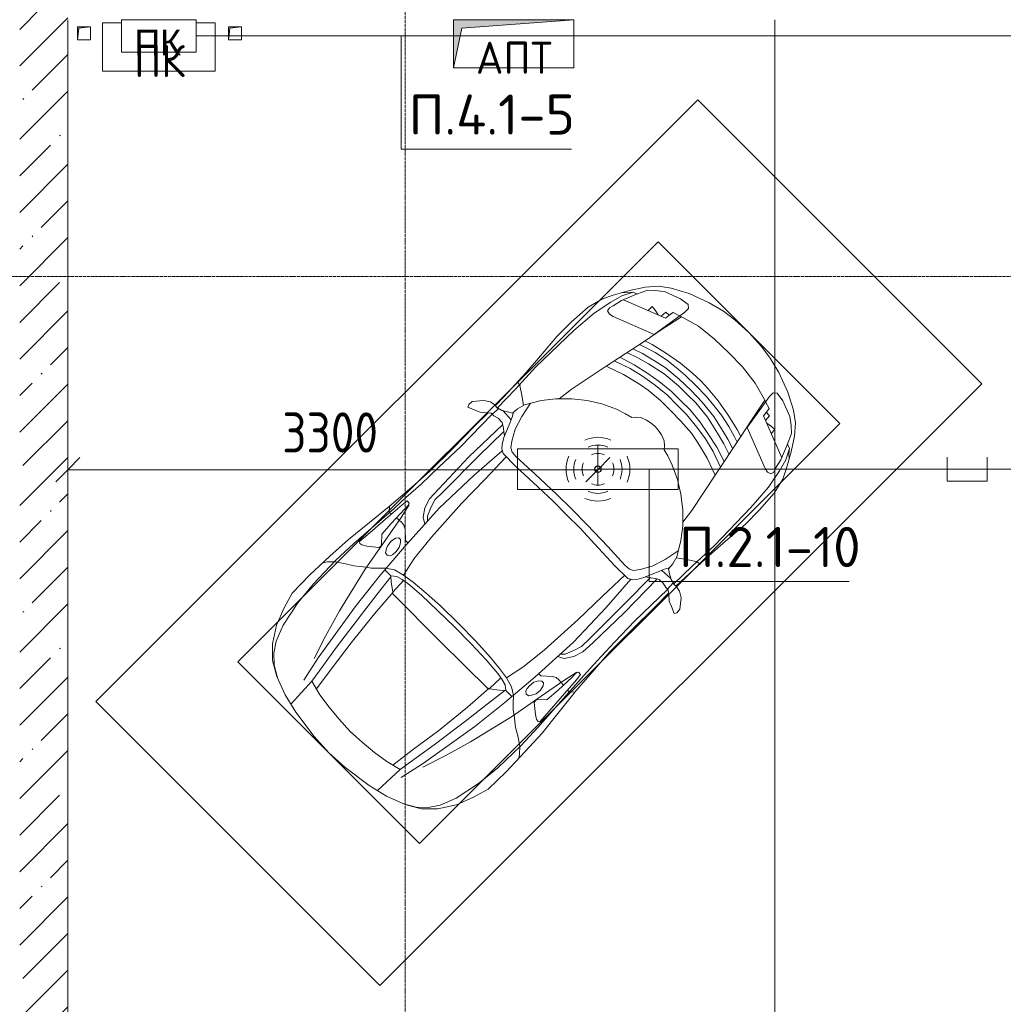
# Model space of a CAD drawing. Header units: millimetres. Extents: x -32229 to 170644, y -13689 to 125138.
# Tile 195 of 208: x 84205 to 90329, y 23618 to 29750. Entities that reach past the tile are written whole.
import ezdxf

# ---------------------------------------------------------------- set-up
doc = ezdxf.new("R2010")
doc.units = ezdxf.units.MM
doc.linetypes.add('ADSK_Линия сетки', pattern=[25, 20, -2.5, 0, -2.5])
for name, color, linetype, lineweight in [('A-ANNO-DIMS', 7, 'Continuous', 9), ('A-ANNO-DIMS-200', 7, 'Continuous', 9), ('A-ANNO-NOTE', 7, 'Continuous', 18), ('A-DETL-GENF', 7, 'Continuous', 18), ('A-DETL-THIN', 7, 'Continuous', 9), ('A-FLOR', 7, 'Continuous', 18), ('A-WALL', 7, 'Continuous', 18), ('A-WALL-PATT', 7, 'Continuous', 40), ('C-PRKG', 7, 'Continuous', 18), ('G-ANNO-TEXT', 7, 'Continuous', 9), ('M-EQPM', 7, 'Continuous', 18), ('S-GRID', 7, 'Continuous', 9)]:
    doc.layers.add(name, color=color, linetype=linetype, lineweight=lineweight)
doc.layers.add('A-DETL', color=7, linetype='Continuous', lineweight=9, true_color=0x00a600)
doc.styles.add('Arial', font='arial.ttf', dxfattribs={"height": 160})
doc.styles.add('GOST Common', font='GOST_Common.ttf', dxfattribs={"height": 200})
doc.styles.add('GOST Common_6', font='GOST_Common.ttf', dxfattribs={"width": 0.9, "height": 250})
doc.styles.add('ISOCPEUR', font='isocpeur.ttf', dxfattribs={"height": 250})
doc.dimstyles.new('ГОСТ_2_5_мм2', dxfattribs={"dimscale": 304.8, "dimtxt": 251.428749, "dimasz": 0.492126, "dimexe": 0.492126, "dimexo": 0.656168, "dimgap": 0.098425, "dimtad": 1, "dimdec": 0, "dimdsep": 46, "dimtxsty": 'GOST Common_6', "dimblk1": 'OBLIQUE', "dimblk2": 'OBLIQUE', "dimsah": 1, "dimcen": 0.09, "dimazin": 2, "dimtfac": 1, "dimtdec": 4, "dimtix": 1, "dimtmove": 0, "dimatfit": 3, "dimfxl": 1, "dimtvp": 1, "dimtolj": 1, "dimtzin": 0, "dimarcsym": 2})

# ---------------------------------------------------------------- blocks, each defined once
blk = doc.blocks.new('АР_Машиноместо - 4900x2400_М__5300х2500_-V14--01 ЭО')
at = {"layer": 'A-DETL-GENF', "color": 253, "lineweight": 13, "true_color": 0xaaaaaa}
for p, q in [((943.3, -845.1), (815.8, -891)), ((1044.2, -818.6), (943.3, -845.1)), ((1132.7, -806), (1044.2, -818.6)), ((1250, -800), (1132.7, -806)), ((1250, -800), (1367.3, -806)), ((1367.3, -806), (1455.8, -818.6)), ((1455.8, -818.6), (1556.7, -845.1)), ((1556.7, -845.1), (1684.2, -891)), ((815.8, -891), (711.9, -946.2)), ((1684.2, -891), (1788.1, -946.2)), ((711.9, -946.2), (647.2, -992.8)), ((800.1, -952.6), (700.9, -989.1)), ((859, -944.1), (800.1, -952.6)), ((877.7, -958.9), (859, -944.1)), ((877.7, -991.4), (877.7, -958.9)), ((1127.4, -979.8), (1000.2, -994.5)), ((1250, -977.6), (1127.4, -979.8)), ((1250, -977.6), (1372.6, -979.8)), ((1372.6, -979.8), (1499.8, -994.5)), ((1622.3, -958.9), (1641, -944.1)), ((1622.3, -991.4), (1622.3, -958.9)), ((1641, -944.1), (1699.9, -952.6)), ((1699.9, -952.6), (1799.1, -989.1)), ((1788.1, -946.2), (1852.8, -992.8)), ((647.2, -992.8), (593.2, -1056.8)), ((654.7, -1024.4), (617.9, -1057.3)), ((700.9, -989.1), (655, -1024.3)), ((841.1, -1225.9), (877.7, -991.4)), ((882.6, -1027.5), (853.8, -1167.4)), ((1000.2, -994.5), (871.4, -1031.3)), ((1499.8, -994.5), (1628.6, -1031.3)), ((1617.4, -1027.5), (1646.2, -1167.4)), ((1658.9, -1225.9), (1622.3, -991.4)), ((1799.1, -989.1), (1845, -1024.3)), ((1845.3, -1024.4), (1882.1, -1057.3)), ((1852.8, -992.8), (1906.8, -1056.8)), ((593.2, -1056.8), (539.3, -1140.4)), ((617.9, -1057.3), (586.9, -1126.3)), ((1882.1, -1057.3), (1913.1, -1126.3)), ((1906.8, -1056.8), (1960.7, -1140.4)), ((539.3, -1140.4), (487.4, -1232.1)), ((540.4, -1159.6), (516.2, -1180.5)), ((561.3, -1132.6), (540.4, -1159.6)), ((586.9, -1126.3), (548.2, -1220.1)), ((589, -1121.6), (561.3, -1132.6)), ((1911, -1121.6), (1938.7, -1132.6)), ((1913.1, -1126.3), (1951.8, -1220.1)), ((1938.7, -1132.6), (1959.6, -1159.6)), ((1959.6, -1159.6), (1983.8, -1180.5)), ((1960.7, -1140.4), (2012.6, -1232.1)), ((548.2, -1220.1), (535, -1280.6)), ((580.7, -1327.1), (841.1, -1225.9)), ((853.8, -1167.4), (826.8, -1300.9)), ((1250, -1223.7), (1182.5, -1227.5)), ((1250, -1223.7), (1317.5, -1227.5)), ((1646.2, -1167.4), (1673.2, -1300.9)), ((1919.3, -1327.1), (1658.9, -1225.9)), ((1951.8, -1220.1), (1965, -1280.6)), ((487.4, -1232.1), (455.7, -1296.1)), ((535, -1280.6), (527.2, -1305.2)), ((876.3, -1278.7), (828.3, -1293.7)), ((978.6, -1254.6), (876.3, -1278.7)), ((1007.1, -1283.7), (925.2, -1301.6)), ((1084.1, -1236), (978.6, -1254.6)), ((1083.6, -1274.6), (1007.1, -1283.7)), ((1159.1, -1267.9), (1083.6, -1274.6)), ((1182.5, -1227.5), (1084.1, -1236)), ((1250, -1266.6), (1159.1, -1267.9)), ((1250, -1266.6), (1340.9, -1267.9)), ((1317.5, -1227.5), (1415.9, -1236)), ((1340.9, -1267.9), (1416.4, -1274.6)), ((1415.9, -1236), (1521.4, -1254.6)), ((1416.4, -1274.6), (1492.9, -1283.7)), ((1492.9, -1283.7), (1574.8, -1301.6)), ((1521.4, -1254.6), (1623.7, -1278.7)), ((1623.7, -1278.7), (1671.7, -1293.7)), ((1965, -1280.6), (1972.8, -1305.2)), ((2012.6, -1232.1), (2044.3, -1296.1)), ((455.7, -1296.1), (430.8, -1396.6)), ((527.2, -1305.2), (531.8, -1326)), ((531.8, -1326), (554.4, -1333.3)), ((554.4, -1333.3), (580.7, -1327.1)), ((826.8, -1300.9), (770, -1576.5)), ((859.1, -1321.2), (819.9, -1334.4)), ((925.2, -1301.6), (859.1, -1321.2)), ((958.3, -1341.1), (873.8, -1361.2)), ((1035, -1323.2), (958.3, -1341.1)), ((1148.3, -1312.4), (1035, -1323.2)), ((1174.5, -1344.2), (1059, -1354.8)), ((1250, -1309.3), (1148.3, -1312.4)), ((1250, -1344.9), (1174.5, -1344.2)), ((1250, -1309.3), (1351.7, -1312.4)), ((1250, -1344.9), (1325.5, -1344.2)), ((1325.5, -1344.2), (1441, -1354.8)), ((1351.7, -1312.4), (1465, -1323.2)), ((1465, -1323.2), (1541.7, -1341.1)), ((1541.7, -1341.1), (1626.2, -1361.2)), ((1574.8, -1301.6), (1640.9, -1321.2)), ((1640.9, -1321.2), (1680.1, -1334.4)), ((1673.2, -1300.9), (1730, -1576.5)), ((1945.6, -1333.3), (1919.3, -1327.1)), ((1968.2, -1326), (1945.6, -1333.3)), ((1972.8, -1305.2), (1968.2, -1326)), ((2044.3, -1296.1), (2069.2, -1396.6)), ((430.8, -1396.6), (422, -1534.1)), ((871.4, -1401.1), (800.5, -1424.6)), ((873.8, -1361.2), (809.9, -1383.1)), ((945.3, -1380.6), (871.4, -1401.1)), ((1059, -1354.8), (945.3, -1380.6)), ((1168.3, -1399.8), (1070, -1410.4)), ((1250, -1400.1), (1168.3, -1399.8)), ((1250, -1400.1), (1331.7, -1399.8)), ((1331.7, -1399.8), (1430, -1410.4)), ((1441, -1354.8), (1554.7, -1380.6)), ((1554.7, -1380.6), (1628.6, -1401.1)), ((1626.2, -1361.2), (1690.1, -1383.1)), ((1628.6, -1401.1), (1699.5, -1424.6)), ((2069.2, -1396.6), (2078, -1534.1)), ((887, -1446.5), (790.4, -1477.3)), ((973.4, -1459.7), (884.3, -1480.8)), ((986.2, -1425.6), (887, -1446.5)), ((1061.9, -1445.7), (973.4, -1459.7)), ((1070, -1410.4), (986.2, -1425.6)), ((1163.9, -1435.1), (1061.9, -1445.7)), ((1250, -1435.1), (1163.9, -1435.1)), ((1250, -1435.1), (1336.1, -1435.1)), ((1336.1, -1435.1), (1438.1, -1445.7)), ((1430, -1410.4), (1513.8, -1425.6)), ((1438.1, -1445.7), (1526.6, -1459.7)), ((1513.8, -1425.6), (1613, -1446.5)), ((1526.6, -1459.7), (1615.7, -1480.8)), ((1613, -1446.5), (1709.6, -1477.3)), ((884.3, -1480.8), (782, -1518.1)), ((994.9, -1509.3), (881.7, -1536.4)), ((1060, -1496.1), (994.9, -1509.3)), ((1159.3, -1489.1), (1060, -1496.1)), ((1250, -1488.3), (1159.3, -1489.1)), ((1250, -1488.3), (1340.7, -1489.1)), ((1340.7, -1489.1), (1440, -1496.1)), ((1440, -1496.1), (1505.1, -1509.3)), ((1505.1, -1509.3), (1618.3, -1536.4)), ((1615.7, -1480.8), (1718, -1518.1)), ((422, -1534.1), (422, -1662.9)), ((770, -1576.5), (718.3, -1834.2)), ((881.7, -1536.4), (770, -1576.5)), ((1618.3, -1536.4), (1730, -1576.5)), ((1730, -1576.5), (1781.7, -1834.2)), ((2078, -1534.1), (2078, -1662.9)), ((1147.5, -1650.5), (1123.5, -1670.9)), ((1184.7, -1635.7), (1147.5, -1650.5)), ((1217.8, -1629.1), (1184.7, -1635.7)), ((1217.8, -1629.1), (1250, -1626.8)), ((1282.2, -1629.1), (1250, -1626.8)), ((1282.2, -1629.1), (1315.3, -1635.7)), ((1315.3, -1635.7), (1352.5, -1650.5)), ((1352.5, -1650.5), (1376.5, -1670.9)), ((422, -1662.9), (434.8, -1820.7)), ((1064.9, -1700.5), (1004.2, -1721.4)), ((1107.2, -1689.8), (1064.9, -1700.5)), ((1123.5, -1670.9), (1107.2, -1689.8)), ((1376.5, -1670.9), (1392.8, -1689.8)), ((1392.8, -1689.8), (1435.1, -1700.5)), ((1435.1, -1700.5), (1495.8, -1721.4)), ((2078, -1662.9), (2065.2, -1820.7)), ((917, -1761.1), (837.5, -1812.1)), ((1004.2, -1721.4), (917, -1761.1)), ((1495.8, -1721.4), (1583, -1761.1)), ((1583, -1761.1), (1662.5, -1812.1)), ((434.8, -1820.7), (444.9, -1956.8)), ((718.3, -1834.2), (705.7, -1926.7)), ((837.5, -1812.1), (761.1, -1871.7)), ((1662.5, -1812.1), (1738.9, -1871.7)), ((1781.7, -1834.2), (1794.3, -1926.7)), ((2065.2, -1820.7), (2055.1, -1956.8)), ((761.1, -1871.7), (690.7, -1941.6)), ((1738.9, -1871.7), (1809.3, -1941.6)), ((444.9, -1956.8), (453, -2159.1)), ((690.7, -1941.6), (634.6, -2015)), ((1809.3, -1941.6), (1865.4, -2015)), ((2055.1, -1956.8), (2047, -2159.1)), ((634.6, -2015), (580.7, -2105.7)), ((1865.4, -2015), (1919.3, -2105.7)), ((475.1, -2041), (447.5, -2034.4)), ((525.5, -2074.6), (475.1, -2041)), ((578.8, -2112.6), (525.5, -2074.6)), ((619.7, -2168.6), (600.3, -2072.7)), ((1880.3, -2168.6), (1899.7, -2072.7)), ((1921.2, -2112.6), (1974.5, -2074.6)), ((1974.5, -2074.6), (2024.9, -2041)), ((2024.9, -2041), (2052.5, -2034.4)), ((580.7, -2105.7), (567.1, -2153.8)), ((1919.3, -2105.7), (1932.9, -2153.8)), ((453, -2159.1), (455, -2238.9)), ((564.3, -2195.4), (536.7, -2211.8)), ((567.1, -2153.8), (564.3, -2195.4)), ((579.9, -2213.8), (564.9, -2186.5)), ((647.3, -2254.2), (619.7, -2168.6)), ((1852.7, -2254.2), (1880.3, -2168.6)), ((1920.1, -2213.8), (1935.1, -2186.5)), ((1932.9, -2153.8), (1935.7, -2195.4)), ((1935.7, -2195.4), (1963.3, -2211.8)), ((2047, -2159.1), (2045, -2238.9)), ((335.2, -2322.3), (381.7, -2266.4)), ((381.7, -2266.4), (417.4, -2243.4)), ((417.4, -2243.4), (445.1, -2238.7)), ((445.1, -2238.7), (481.8, -2239.5)), ((505.1, -2230), (467.5, -2239.2)), ((482, -2235.6), (479.1, -2288.7)), ((536.7, -2211.8), (505.1, -2230)), ((586.6, -2231.3), (510.1, -2227.1)), ((600.8, -2263), (579.9, -2213.8)), ((633.8, -2340.5), (600.8, -2263)), ((685.1, -2322.3), (647.3, -2254.2)), ((1814.9, -2322.3), (1852.7, -2254.2)), ((1866.2, -2340.5), (1899.2, -2263)), ((1899.2, -2263), (1920.1, -2213.8)), ((1913.4, -2231.3), (1989.9, -2227.1)), ((1963.3, -2211.8), (1994.9, -2230)), ((1994.9, -2230), (2032.5, -2239.2)), ((2018, -2235.6), (2020.9, -2288.7)), ((2054.9, -2238.7), (2018.2, -2239.5)), ((2082.6, -2243.4), (2054.9, -2238.7)), ((2118.3, -2266.4), (2082.6, -2243.4)), ((2164.8, -2322.3), (2118.3, -2266.4)), ((333.1, -2350.6), (335.2, -2322.3)), ((449.8, -2306.1), (417.4, -2333.8)), ((470, -2290), (449.8, -2306.1)), ((454.5, -2423.6), (456, -2301.1)), ((493.6, -2288.6), (470, -2290)), ((523.3, -2281.2), (493.6, -2288.6)), ((559, -2282.6), (523.3, -2281.2)), ((580.6, -2296), (559, -2282.6)), ((630.6, -2332.9), (580.6, -2296)), ((603.5, -2534.3), (606.1, -2314.9)), ((710, -2355.4), (685.1, -2322.3)), ((1790, -2355.4), (1814.9, -2322.3)), ((1869.4, -2332.9), (1919.4, -2296)), ((1896.5, -2534.3), (1893.9, -2314.9)), ((1919.4, -2296), (1941, -2282.6)), ((1941, -2282.6), (1976.7, -2281.2)), ((1976.7, -2281.2), (2006.4, -2288.6)), ((2006.4, -2288.6), (2030, -2290)), ((2030, -2290), (2050.2, -2306.1)), ((2045.5, -2423.6), (2044, -2301.1)), ((2050.2, -2306.1), (2082.6, -2333.8)), ((2166.9, -2350.6), (2164.8, -2322.3)), ((341.2, -2366.2), (333.1, -2350.6)), ((384.4, -2347.9), (341.2, -2366.2)), ((417.4, -2333.8), (384.4, -2347.9)), ((656.7, -2380.3), (633.8, -2340.5)), ((672.8, -2399.7), (656.7, -2380.3)), ((734.3, -2368.8), (710, -2355.4)), ((772.7, -2371.5), (734.3, -2368.8)), ((929.1, -2364.1), (772.7, -2371.5)), ((1115.2, -2358.7), (929.1, -2364.1)), ((1250, -2357.8), (1115.2, -2358.7)), ((1250, -2357.8), (1384.8, -2358.7)), ((1384.8, -2358.7), (1570.9, -2364.1)), ((1570.9, -2364.1), (1727.3, -2371.5)), ((1727.3, -2371.5), (1765.7, -2368.8)), ((1765.7, -2368.8), (1790, -2355.4)), ((1827.2, -2399.7), (1843.3, -2380.3)), ((1843.3, -2380.3), (1866.2, -2340.5)), ((2082.6, -2333.8), (2115.6, -2347.9)), ((2115.6, -2347.9), (2158.8, -2366.2)), ((2158.8, -2366.2), (2166.9, -2350.6)), ((456.8, -2613.6), (454.5, -2423.6)), ((684.8, -2406.5), (667.8, -2638.3)), ((700.6, -2415.4), (672.8, -2399.7)), ((813.8, -2416.7), (700.6, -2415.4)), ((999.2, -2409.3), (813.8, -2416.7)), ((1132.7, -2404.6), (999.2, -2409.3)), ((1250, -2406.6), (1132.7, -2404.6)), ((1250, -2406.6), (1367.3, -2404.6)), ((1367.3, -2404.6), (1500.8, -2409.3)), ((1500.8, -2409.3), (1686.2, -2416.7)), ((1686.2, -2416.7), (1799.4, -2415.4)), ((1799.4, -2415.4), (1827.2, -2399.7)), ((1815.2, -2406.5), (1832.2, -2638.3)), ((2043.2, -2613.6), (2045.5, -2423.6)), ((604.4, -2850.8), (603.5, -2534.3)), ((1895.6, -2850.8), (1896.5, -2534.3)), ((456.1, -2818.3), (456.8, -2613.6)), ((2043.9, -2818.3), (2043.2, -2613.6)), ((667.8, -2638.3), (659.3, -2936)), ((1832.2, -2638.3), (1840.7, -2936)), ((446, -2964.8), (456.1, -2818.3)), ((2054, -2964.8), (2043.9, -2818.3)), ((604.4, -2919.4), (604.4, -2850.8)), ((1895.6, -2919.4), (1895.6, -2850.8)), ((618.7, -2966.7), (604.4, -2919.4)), ((659.3, -2936), (676.4, -3260.1)), ((1840.7, -2936), (1823.6, -3260.1)), ((1881.3, -2966.7), (1895.6, -2919.4)), ((432.8, -3149.3), (446, -2964.8)), ((643.6, -3024.6), (618.7, -2966.7)), ((1856.4, -3024.6), (1881.3, -2966.7)), ((2067.2, -3149.3), (2054, -2964.8)), ((485.6, -3046.1), (480.8, -3085)), ((504.5, -3046.6), (485.6, -3046.1)), ((512.2, -3061.4), (504.5, -3046.6)), ((510.9, -3094.6), (512.2, -3061.4)), ((665.1, -3046.1), (643.6, -3024.6)), ((1834.9, -3046.1), (1856.4, -3024.6)), ((1987.8, -3061.4), (1995.5, -3046.6)), ((1989.1, -3094.6), (1987.8, -3061.4)), ((1995.5, -3046.6), (2014.4, -3046.1)), ((2014.4, -3046.1), (2019.2, -3085)), ((480.8, -3085), (474.8, -3179.9)), ((515.3, -3213.7), (510.9, -3094.6)), ((1984.7, -3213.7), (1989.1, -3094.6)), ((2019.2, -3085), (2025.2, -3179.9)), ((415.7, -3305.9), (432.8, -3149.3)), ((456.9, -3174.2), (432.9, -3148.3)), ((475.2, -3173.5), (456.9, -3174.2)), ((474.8, -3179.9), (462.2, -3347.3)), ((558.4, -3165.4), (513.6, -3168)), ((579.5, -3167.7), (558.4, -3165.4)), ((601.7, -3179.4), (579.5, -3167.7)), ((654.5, -3228.1), (601.7, -3179.4)), ((1845.5, -3228.1), (1898.3, -3179.4)), ((1898.3, -3179.4), (1920.5, -3167.7)), ((1920.5, -3167.7), (1941.6, -3165.4)), ((1941.6, -3165.4), (1986.4, -3168)), ((2024.8, -3173.5), (2043.1, -3174.2)), ((2025.2, -3179.9), (2037.8, -3347.3)), ((2043.1, -3174.2), (2067.1, -3148.3)), ((2084.3, -3305.9), (2067.1, -3148.3)), ((522.2, -3303.2), (515.3, -3213.7)), ((612.1, -3245.7), (599.8, -3262.3)), ((626.8, -3246.1), (612.1, -3245.7)), ((643.2, -3259.9), (626.8, -3246.1)), ((674.6, -3227.6), (654.5, -3228.1)), ((1825.4, -3227.6), (1845.5, -3228.1)), ((1856.8, -3259.9), (1873.2, -3246.1)), ((1873.2, -3246.1), (1887.9, -3245.7)), ((1887.9, -3245.7), (1900.2, -3262.3)), ((1977.8, -3303.2), (1984.7, -3213.7)), ((397.1, -3474.2), (415.7, -3305.9)), ((564.6, -3349.7), (522.2, -3303.2)), ((599.8, -3262.3), (593.6, -3292.5)), ((593.6, -3292.5), (597.1, -3327.4)), ((657.2, -3286.3), (643.2, -3259.9)), ((661.1, -3321.2), (657.2, -3286.3)), ((676.4, -3260.1), (695.7, -3502.8)), ((1823.6, -3260.1), (1804.3, -3502.8)), ((1838.9, -3321.2), (1842.8, -3286.3)), ((1842.8, -3286.3), (1856.8, -3259.9)), ((1900.2, -3262.3), (1906.4, -3292.5)), ((1906.4, -3292.5), (1902.9, -3327.4)), ((1935.4, -3349.7), (1977.8, -3303.2)), ((2102.9, -3474.2), (2084.3, -3305.9)), ((462.2, -3347.3), (456.6, -3434.5)), ((569.7, -3360.7), (564.6, -3349.7)), ((566.8, -3375.1), (569.7, -3360.7)), ((597.1, -3327.4), (605.2, -3346.8)), ((605.2, -3346.8), (620, -3369.3)), ((620, -3369.3), (638.7, -3372.5)), ((638.7, -3372.5), (654.1, -3360.7)), ((654.1, -3360.7), (658.7, -3344.5)), ((658.7, -3344.5), (661.1, -3321.2)), ((1841.3, -3344.5), (1838.9, -3321.2)), ((1845.9, -3360.7), (1841.3, -3344.5)), ((1861.3, -3372.5), (1845.9, -3360.7)), ((1880, -3369.3), (1861.3, -3372.5)), ((1894.8, -3346.8), (1880, -3369.3)), ((1902.9, -3327.4), (1894.8, -3346.8)), ((1930.3, -3360.7), (1935.4, -3349.7)), ((1933.2, -3375.1), (1930.3, -3360.7)), ((2037.8, -3347.3), (2043.4, -3434.5)), ((481.5, -3439.1), (508, -3422.8)), ((508, -3422.8), (566.8, -3375.1)), ((690.2, -3433.7), (654.7, -3470.4)), ((773, -3424.2), (744.1, -3447.2)), ((811.1, -3414.8), (773, -3424.2)), ((853.3, -3407.2), (811.1, -3414.8)), ((825.6, -3512.1), (821, -3413)), ((965.3, -3397.8), (853.3, -3407.2)), ((1102.5, -3394.3), (965.3, -3397.8)), ((1250, -3391.3), (1102.5, -3394.3)), ((1250, -3391.3), (1397.5, -3394.3)), ((1397.5, -3394.3), (1534.7, -3397.8)), ((1534.7, -3397.8), (1646.7, -3407.2)), ((1646.7, -3407.2), (1688.9, -3414.8)), ((1674.4, -3512.1), (1679, -3413)), ((1688.9, -3414.8), (1727, -3424.2)), ((1727, -3424.2), (1755.7, -3447)), ((1809.8, -3433.7), (1845.3, -3470.4)), ((1992, -3422.8), (1933.2, -3375.1)), ((2018.5, -3439.1), (1992, -3422.8)), ((390.2, -3630), (397.1, -3474.2)), ((456.6, -3434.5), (466.2, -3441.1)), ((466.2, -3441.1), (481.5, -3439.1)), ((654.7, -3470.4), (624.9, -3501.2)), ((744.1, -3447.2), (691.3, -3447.2)), ((744.3, -3447), (773.2, -3472.4)), ((773.2, -3472.4), (825.6, -3512.1)), ((1726.8, -3472.4), (1674.4, -3512.1)), ((1755.7, -3447), (1726.8, -3472.4)), ((1755.7, -3447.2), (1808.7, -3447.2)), ((1845.3, -3470.4), (1875.1, -3501.2)), ((2033.8, -3441.1), (2018.5, -3439.1)), ((2043.4, -3434.5), (2033.8, -3441.1)), ((2109.8, -3630), (2102.9, -3474.2)), ((598.3, -3518.6), (537.9, -3567)), ((624.9, -3501.2), (598.3, -3518.6)), ((840.1, -3687.8), (826.6, -3509.6)), ((1250, -3520.1), (827.2, -3517.2)), ((1250, -3520.1), (1672.8, -3517.2)), ((1659.9, -3687.8), (1673.4, -3509.6)), ((1875.1, -3501.2), (1901.7, -3518.6)), ((1901.7, -3518.6), (1962.1, -3567)), ((491.4, -3594.2), (438.6, -3629.8)), ((537.9, -3567), (491.4, -3594.2)), ((1962.1, -3567), (2008.6, -3594.2)), ((2008.6, -3594.2), (2061.4, -3629.8)), ((384, -3802.9), (390.2, -3630)), ((403.8, -3665.5), (388.1, -3688.4)), ((438.6, -3629.8), (403.8, -3665.5)), ((2061.4, -3629.8), (2096.2, -3665.5)), ((2096.2, -3665.5), (2111.9, -3688.4)), ((2116, -3802.9), (2109.8, -3630)), ((863.9, -3917.5), (840.1, -3687.8)), ((1636.1, -3917.5), (1659.9, -3687.8)), ((387.4, -3958.4), (384, -3802.9)), ((2112.6, -3958.4), (2116, -3802.9)), ((893.6, -4121.6), (863.9, -3917.5)), ((1606.4, -4121.6), (1636.1, -3917.5)), ((416.4, -4059.2), (387.4, -3958.4)), ((2083.6, -4059.2), (2112.6, -3958.4)), ((458.6, -4167), (416.4, -4059.2)), ((2041.4, -4167), (2083.6, -4059.2)), ((522.5, -4267.9), (458.6, -4167)), ((914, -4272.5), (893.6, -4121.6)), ((1586, -4272.5), (1606.4, -4121.6)), ((1977.5, -4267.9), (2041.4, -4167)), ((596.3, -4340.6), (522.5, -4267.9)), ((955.5, -4283.9), (861, -4259.4)), ((861.2, -4260.3), (869.3, -4451.1)), ((1050.4, -4297.3), (955.5, -4283.9)), ((1449.6, -4297.3), (1544.5, -4283.9)), ((1544.5, -4283.9), (1639, -4259.4)), ((1638.8, -4260.3), (1630.7, -4451.1)), ((1903.7, -4340.6), (1977.5, -4267.9)), ((686, -4391.6), (596.3, -4340.6)), ((1146, -4306.7), (1050.4, -4297.3)), ((1250, -4312), (1146, -4306.7)), ((1250, -4312), (1354, -4306.7)), ((1354, -4306.7), (1449.6, -4297.3)), ((1814, -4391.6), (1903.7, -4340.6)), ((804.4, -4436.7), (686, -4391.6)), ((1695.6, -4436.7), (1814, -4391.6)), ((927, -4466.6), (804.4, -4436.7)), ((1114.6, -4493), (927, -4466.6)), ((1385.4, -4493), (1573, -4466.6)), ((1573, -4466.6), (1695.6, -4436.7)), ((1250, -4500), (1114.6, -4493)), ((1250, -4500), (1385.4, -4493))]:
    blk.add_line(p, q, dxfattribs=at)
at = {"layer": 'A-DETL-GENF', "color": 254, "lineweight": 13, "true_color": 0xd4d4d4}
for p, q in [((871.3, -1031.9), (827.7, -1045)), ((1628.7, -1031.9), (1672.3, -1045)), ((818.8, -1102.9), (554, -1208.1)), ((792.9, -1076.2), (791.2, -1114.5)), ((823.3, -1074.4), (792.9, -1076.2)), ((824.1, -1063.7), (818.8, -1102.9)), ((827.7, -1045), (824.1, -1063.7)), ((1672.3, -1045), (1675.9, -1063.7)), ((1675.9, -1063.7), (1681.2, -1102.9)), ((1676.7, -1074.4), (1707.1, -1076.2)), ((1681.2, -1102.9), (1946, -1208.1)), ((1707.1, -1076.2), (1708.8, -1114.5)), ((561.7, -1132.1), (527.9, -1198.6)), ((709.1, -1112.7), (708.2, -1146.9)), ((737.7, -1113.6), (709.1, -1112.7)), ((772.6, -1121.3), (737.7, -1113.6)), ((1727.4, -1121.3), (1762.3, -1113.6)), ((1762.3, -1113.6), (1790.9, -1112.7)), ((1790.9, -1112.7), (1791.8, -1146.9)), ((1938.3, -1132.1), (1972.1, -1198.6)), ((527.9, -1198.6), (507.4, -1274.3)), ((1972.1, -1198.6), (1992.6, -1274.3)), ((507.4, -1274.3), (483.4, -1395.6)), ((1992.6, -1274.3), (2016.6, -1395.6)), ((483.4, -1395.6), (470.9, -1561.4)), ((2016.6, -1395.6), (2029.1, -1561.4)), ((470.9, -1561.4), (462.8, -1889.5)), ((2029.1, -1561.4), (2037.2, -1889.5)), ((462.8, -1889.5), (471.8, -2077.7)), ((2037.2, -1889.5), (2028.2, -2077.7)), ((471.8, -2077.7), (474.5, -2239.3)), ((2028.2, -2077.7), (2025.5, -2239.3)), ((483.3, -2571.4), (478, -2290)), ((570.6, -2291.4), (564.4, -2580.5)), ((1929.4, -2291.4), (1935.6, -2580.5)), ((2016.7, -2571.4), (2022, -2290)), ((728.4, -2415.7), (733.8, -2606.7)), ((1771.6, -2415.7), (1766.2, -2606.7)), ((477.8, -2754.7), (483.3, -2571.4)), ((2022.2, -2754.7), (2016.7, -2571.4)), ((564.4, -2580.5), (571.6, -2853.3)), ((733.8, -2606.7), (737.8, -2818.3)), ((1766.2, -2606.7), (1762.2, -2818.3)), ((1935.6, -2580.5), (1928.4, -2853.3)), ((473.9, -2913.7), (477.8, -2754.7)), ((2026.1, -2913.7), (2022.2, -2754.7)), ((737.8, -2818.3), (752.8, -3099)), ((1762.2, -2818.3), (1747.2, -3099)), ((571.6, -2853.3), (575.7, -2937.4)), ((1928.4, -2853.3), (1924.3, -2937.4)), ((466.3, -3036.3), (473.9, -2913.7)), ((575.7, -2937.4), (595.2, -2997.9)), ((1924.3, -2937.4), (1904.8, -2997.9)), ((2033.7, -3036.3), (2026.1, -2913.7)), ((595.2, -2997.9), (629, -3048.1)), ((1904.8, -2997.9), (1871, -3048.1)), ((462, -3136.6), (466.3, -3036.3)), ((512.5, -3053.2), (532.7, -3145.9)), ((629, -3048.1), (666.7, -3069.7)), ((1871, -3048.1), (1833.3, -3069.7)), ((1987.5, -3053.2), (1967.3, -3145.9)), ((2038, -3136.6), (2033.7, -3036.3)), ((752.8, -3099), (771.7, -3268.5)), ((1747.2, -3099), (1728.3, -3268.5)), ((439.5, -3468.5), (462, -3136.6)), ((532.7, -3145.9), (564, -3316.2)), ((1967.3, -3145.9), (1936, -3316.2)), ((2060.5, -3468.5), (2038, -3136.6)), ((771.7, -3268.5), (797.1, -3388.2)), ((1728.3, -3268.5), (1702.9, -3388.2)), ((564, -3316.2), (602.3, -3530.2)), ((957.1, -3368.9), (870, -3377.1)), ((1093.5, -3360.7), (957.1, -3368.9)), ((1250, -3360.7), (1093.5, -3360.7)), ((1250, -3360.7), (1406.5, -3360.7)), ((1406.5, -3360.7), (1542.9, -3368.9)), ((1542.9, -3368.9), (1630, -3377.1)), ((1936, -3316.2), (1897.7, -3530.2)), ((734.6, -3405.8), (688.5, -3435.5)), ((797.1, -3388.2), (734.6, -3405.8)), ((870, -3377.1), (797.1, -3388.2)), ((1630, -3377.1), (1702.9, -3388.2)), ((1702.9, -3388.2), (1765.4, -3405.8)), ((1765.4, -3405.8), (1811.5, -3435.5)), ((434.2, -3623.7), (439.5, -3468.5)), ((749.1, -3450.8), (765.5, -3589.1)), ((1750.9, -3450.8), (1734.5, -3589.1)), ((2065.8, -3623.7), (2060.5, -3468.5)), ((602.3, -3530.2), (673.6, -3827.1)), ((695.7, -3502.8), (723.2, -3741.5)), ((1804.3, -3502.8), (1776.8, -3741.5)), ((1897.7, -3530.2), (1826.4, -3827.1)), ((765.5, -3589.1), (785.7, -3746.6)), ((1734.5, -3589.1), (1714.3, -3746.6)), ((438.6, -3823.4), (434.2, -3623.7)), ((2061.4, -3823.4), (2065.8, -3623.7)), ((723.2, -3741.5), (786.9, -4128.3)), ((785.7, -3746.6), (819.4, -4000.8)), ((1714.3, -3746.6), (1680.6, -4000.8)), ((1776.8, -3741.5), (1713.1, -4128.3)), ((454.7, -3976.8), (438.6, -3823.4)), ((673.6, -3827.1), (722.7, -4001.8)), ((1826.4, -3827.1), (1777.3, -4001.8)), ((2045.3, -3976.8), (2061.4, -3823.4)), ((488.6, -4138.1), (454.7, -3976.8)), ((2011.4, -4138.1), (2045.3, -3976.8)), ((722.7, -4001.8), (771.7, -4149.8)), ((819.4, -4000.8), (849, -4182.8)), ((1680.6, -4000.8), (1651, -4182.8)), ((1777.3, -4001.8), (1728.3, -4149.8)), ((527.8, -4239.8), (488.6, -4138.1)), ((786.9, -4128.3), (821.1, -4289.8)), ((1713.1, -4128.3), (1678.9, -4289.8)), ((1972.2, -4239.8), (2011.4, -4138.1)), ((849, -4182.8), (861.2, -4260.3)), ((1651, -4182.8), (1638.8, -4260.3)), ((571.5, -4303.1), (527.8, -4239.8)), ((1928.5, -4303.1), (1972.2, -4239.8)), ((625, -4354.8), (571.5, -4303.1)), ((1875, -4354.8), (1928.5, -4303.1)), ((696.3, -4395.8), (625, -4354.8)), ((1803.7, -4395.8), (1875, -4354.8))]:
    blk.add_line(p, q, dxfattribs=at)
at = {"layer": 'C-PRKG', "color": 253, "lineweight": 13, "true_color": 0xaaaaaa}
for p, q in [((2500, 0), (0, 0)), ((0, 0), (0, -5300)), ((2500, 0), (2500, -5300)), ((450, -800), (450, -4500)), ((450, -800), (2050, -800)), ((2050, -800), (2050, -4500)), ((450, -4500), (2050, -4500)), ((2500, -5300), (0, -5300))]:
    blk.add_line(p, q, dxfattribs=at)
blk = doc.blocks.new('АР_Канал вертикальный прямоугольный - ПК-V72--01 ЭО')
at = {"layer": 'M-EQPM', "color": 253, "lineweight": 13, "true_color": 0xaaaaaa}
for p, q in [((-232.5, 150), (-350, 150)), ((-350, 150), (-350, -150)), ((-350, -150), (-350, 150)), ((-350, 150), (-232.5, 150)), ((350, 150), (232.1, 150)), ((232.1, 150), (350, 150)), ((350, -150), (350, 150)), ((350, 150), (350, -150)), ((-350, -150), (350, -150)), ((350, -150), (-350, -150))]:
    blk.add_line(p, q, dxfattribs=at)
blk = doc.blocks.new('АР_Канал вертикальный прямоугольный - АПТ-5386077--01 ЭО')
at = {"layer": 'M-EQPM', "lineweight": 13, "true_color": 0xe2e2e2}
blk.add_hatch(color=254, dxfattribs=at).paths.add_polyline_path([(-40, -40), (-32, 32), (40, 40), (-40, 40)])
at = {"layer": 'M-EQPM', "color": 253, "lineweight": 13, "true_color": 0xaaaaaa}
for p, q in [((40, 40), (-40, 40)), ((-40, 40), (-40, -40)), ((40, 40), (-40, 40)), ((-40, 40), (-40, -40)), ((-40, -40), (-40, 40)), ((-40, 40), (40, 40)), ((-40, -40), (-32, 32)), ((-40, -40), (-32, 32)), ((-32, 32), (40, 40)), ((-32, 32), (40, 40)), ((40, -40), (40, 40)), ((40, 40), (40, -40)), ((-40, -40), (40, -40)), ((40, -40), (-40, -40))]:
    blk.add_line(p, q, dxfattribs=at)
blk = doc.blocks.new('АР_Канал вертикальный прямоугольный - АПТ-6034644--01 ЭО')
at = {"layer": 'M-EQPM', "lineweight": 13, "true_color": 0xe2e2e2}
blk.add_hatch(color=254, dxfattribs=at).paths.add_polyline_path([(-375, -150), (-322.5, 97.5), (375, 150), (-375, 150)])
at = {"layer": 'M-EQPM', "color": 253, "lineweight": 13, "true_color": 0xaaaaaa}
for p, q in [((375, 150), (-375, 150)), ((-375, 150), (-375, -150)), ((375, 150), (-375, 150)), ((-375, 150), (-375, -150)), ((-375, -150), (-375, 150)), ((-375, 150), (375, 150)), ((-322.5, 97.5), (375, 150)), ((-322.5, 97.5), (375, 150)), ((375, -150), (375, 150)), ((375, 150), (375, -150)), ((-375, -150), (-322.5, 97.5)), ((-375, -150), (-322.5, 97.5)), ((-375, -150), (375, -150)), ((375, -150), (-375, -150))]:
    blk.add_line(p, q, dxfattribs=at)
blk = doc.blocks.new('Наметкина 10_РД_АР_П_rvt-1--01 ЭО')
at = {"layer": 'A-WALL-PATT', "lineweight": 5, "true_color": 0xaaaaaa}
h = blk.add_hatch(dxfattribs=at)
h.set_pattern_fill('FP_1', color=253, style=0, pattern_type=2)
h.set_pattern_definition([(45, (0, 0), (-228.0985, 228.0985), []), (45, (228.1, 0), (-228.0985, 228.0985), [403.225, -80.645, 6.706, -73.939])])
h.paths.add_polyline_path([(84505.3, 2600), (84505.3, 30150), (84205.3, 30150), (84205.3, 2600)])
at = {"layer": 'A-FLOR', "color": 253, "lineweight": 13, "true_color": 0xaaaaaa}
blk.add_line((88905.3, 23550), (88905.3, 29750), dxfattribs=at)
blk.add_line((88905.3, 23550), (88905.3, 29750), dxfattribs=at)
at = {"layer": 'A-WALL', "color": 253, "lineweight": 13, "true_color": 0xaaaaaa}
blk.add_line((84505.3, 23550), (84505.3, 29750), dxfattribs=at)
at = {"layer": 'C-PRKG', "color": 253, "lineweight": 13, "true_color": 0xaaaaaa, "rotation": 315.0000000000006}
blk.add_blockref('АР_Машиноместо - 4900x2400_М__5300х2500_-V14--01 ЭО', (88427, 29251.1), dxfattribs=at)
at = {"layer": 'M-EQPM', "color": 253, "lineweight": 13, "true_color": 0xaaaaaa}
for name, p in [('АР_Канал вертикальный прямоугольный - АПТ-6034644--01 ЭО', (87280.3, 29600)), ('АР_Канал вертикальный прямоугольный - АПТ-5386077--01 ЭО', (84605.3, 29665)), ('АР_Канал вертикальный прямоугольный - ПК-V72--01 ЭО', (85071.7, 29580)), ('АР_Канал вертикальный прямоугольный - АПТ-5386077--01 ЭО', (85545.3, 29665))]:
    blk.add_blockref(name, p, dxfattribs=at)
at = {"layer": 'A-ANNO-NOTE', "color": 253, "lineweight": 5, "true_color": 0xaaaaaa, "char_height": 200, "attachment_point": 5, "line_spacing_factor": 1.022766, "style": 'GOST Common'}
for s, insert, width in [('\\pt2540,5080,7620,10160,12700,15240,17780,20320,22860,25400,27940,30480,33020,35560,38100,40640,43180,45720,48260,50800,53340,55880,58420,60960,63500,66040,68580,71120,73660,76200,78740,81280;ПК', (85075.5, 29492.7), 330), ('\\pt2540,5080,7620,10160,12700,15240,17780,20320,22860,25400,27940,30480,33020,35560,38100,40640,43180,45720,48260,50800,53340,55880,58420,60960,63500,66040,68580,71120,73660,76200,78740,81280;АПТ', (87283.1, 29512.7), 516)]:
    blk.add_mtext(s, dxfattribs=dict(at, insert=insert, width=width))
blk = doc.blocks.new('DIMBLOCK214--01 ЭО')
at = {"layer": 'A-ANNO-DIMS-200'}
for p, q in [((84505.3, 26853.7), (84505.3, 27097.6)), ((87805, 26853.7), (87805, 27097.6)), ((84505.3, 26947.6), (84580.3, 27022.6)), ((87805, 26947.6), (87880, 27022.6)), ((84505.3, 26947.6), (84430.3, 26872.6)), ((84505.3, 26947.6), (87805, 26947.6)), ((84505.3, 26947.6), (84505.3, 26853.7)), ((87805, 26947.6), (87730, 26872.6)), ((87805, 26947.6), (87805, 26853.7))]:
    blk.add_line(p, q, dxfattribs=at)
at = {"layer": 'A-ANNO-DIMS-200', "color": 0, "insert": (85839.8, 27304.3), "char_height": 250, "width": 756.843, "attachment_point": 1, "line_spacing_factor": 1.022761, "style": 'GOST Common_6'}
blk.add_mtext('3300', dxfattribs=at)
blk = doc.blocks.new('_Oblique')
at = {"color": 0, "linetype": 'ByBlock', "lineweight": -2}
blk.add_line((-0.5, -0.5), (0.5, 0.5), dxfattribs=at)

msp = doc.modelspace()

# ---------------------------------------------------------------- linework, layer by layer
at = {"layer": 'A-ANNO-NOTE', "color": 1, "lineweight": 9, "true_color": 0xff0000}
for p, q in [((85303.8, 29748.8), (84839.1, 29748.8)), ((84839.1, 29748.8), (84839.1, 29547.6)), ((85303.8, 29547.6), (85303.8, 29748.8)), ((84839.1, 29547.6), (85303.8, 29547.6))]:
    msp.add_line(p, q, dxfattribs=at)
at = {"layer": 'A-ANNO-NOTE', "color": 5, "lineweight": 9, "true_color": 0x0000ff}
for p, q in [((87305, 27076.9), (88305, 27076.9)), ((87305, 26824.3), (87305, 27076.9)), ((88305, 27076.9), (88305, 26824.3)), ((88305, 26824.3), (87305, 26824.3))]:
    msp.add_line(p, q, dxfattribs=at)
for centre in [(87804.1, 26950.5), (87805, 26951.4), (87805, 26949.6), (87805.9, 26950.5)]:
    msp.add_circle(centre, 20, dxfattribs=at)
for centre, radius, start, end in [((87805, 26949.6), 199.6, 66, 114), ((87805, 26949.6), 151.5, 66, 114), ((87805, 26949.6), 99.8, 66, 114), ((87805.9, 26950.5), 199.6, 156, 204), ((87805.9, 26950.5), 151.5, 156, 204), ((87805.9, 26950.5), 99.8, 156, 204), ((87804.1, 26950.5), 99.8, 336, 24), ((87804.1, 26950.5), 151.5, 336, 24), ((87804.1, 26950.5), 199.6, 336, 24), ((87805, 26951.4), 99.8, 246, 294), ((87805, 26951.4), 151.5, 246, 294), ((87805, 26951.4), 199.6, 246, 294)]:
    msp.add_arc(centre, radius, start, end, dxfattribs=at)
at = {"layer": 'A-DETL', "color": 1, "true_color": 0xff0000}
msp.add_line((85305.8, 29649.6), (91505.8, 29649.6), dxfattribs=at)
at = {"layer": 'A-DETL', "color": 5, "true_color": 0x0000ff}
for p, q in [((89978.9, 27026.6), (89978.9, 26876.6)), ((90228.9, 26876.6), (90228.9, 27026.6)), ((87803.7, 26951.6), (92104.8, 26951.6)), ((89978.9, 26876.6), (90228.9, 26876.6))]:
    msp.add_line(p, q, dxfattribs=at)
at = {"layer": 'A-DETL-THIN'}
for p, q in [((86579.6, 28944.1), (86579.6, 29649.6)), ((86579.6, 28944.1), (87639.6, 28944.1)), ((88123.5, 26250.6), (88123.5, 26950.6)), ((88123.5, 26250.6), (89368.5, 26250.6))]:
    msp.add_line(p, q, dxfattribs=at)
at = {"layer": 'S-GRID', "color": 253, "linetype": 'ADSK_Линия сетки', "true_color": 0xaaaaaa}
for p, q in [((86605.3, -12088.9), (86605.3, 125138.4)), ((131381.2, 28150), (-30593.4, 28150))]:
    msp.add_line(p, q, dxfattribs=at)

# ---------------------------------------------------------------- block references
at = {"lineweight": 5}
msp.add_blockref('Наметкина 10_РД_АР_П_rvt-1--01 ЭО', (0, 0), dxfattribs=at)

# ---------------------------------------------------------------- texts
at = {"layer": 'A-ANNO-NOTE', "color": 1, "lineweight": 9, "true_color": 0xff0000, "insert": (85064.1, 29608.2), "char_height": 160, "width": 280.78, "attachment_point": 5, "line_spacing_factor": 0.936439, "style": 'Arial'}
msp.add_mtext('\\pt0.0208,0.04,0.0608,0.08,0.1008,0.12,0.1408,0.16,0.1808,0.2,0.2208,0.24,0.2608,0.28,0.3008,0.32,0.3408,0.36,0.3808,0.4,0.4208,0.44,0.4608,0.48,0.5008,0.52,0.5408,0.56,0.5808,0.6,0.6208,0.64;ПК', dxfattribs=at)
at = {"layer": 'G-ANNO-TEXT', "char_height": 250, "attachment_point": 1, "line_spacing_factor": 1.139951, "style": 'ISOCPEUR'}
for s, insert, width in [('\\pt600,1200,1800,2400,3000,3600,4200,4800,5400,6000,6600,7200,7800,8400,9000,9600,10200,10800,11400,12000,12600,13200,13800,14400,15000,15600,16200,16800,17400,18000,18600,19200;П.4.1-5', (86627.3, 29284.4), 1042.32), ('\\pt600,1200,1800,2400,3000,3600,4200,4800,5400,6000,6600,7200,7800,8400,9000,9600,10200,10800,11400,12000,12600,13200,13800,14400,15000,15600,16200,16800,17400,18000,18600,19200;П.2.1-10', (88309.3, 26591), 1135.24)]:
    msp.add_mtext(s, dxfattribs=dict(at, insert=insert, width=width))

# ---------------------------------------------------------------- dimensions: what is measured, and where the dimension line sits
at = {"layer": 'A-ANNO-DIMS'}
dim = msp.add_linear_dim(base=(87805, 26947.6), p1=(84505.3, 27053.7), p2=(87805, 27053.7), dimstyle='ГОСТ_2_5_мм2', override={"dimpost": '<>', "dimfxl": 3299.749351}, dxfattribs=at)
dim.commit()
dim.dimension.update_dxf_attribs({"geometry": 'DIMBLOCK214--01 ЭО', "text_midpoint": (86155.2, 27102.6)})

doc.saveas('drawing.dxf')
